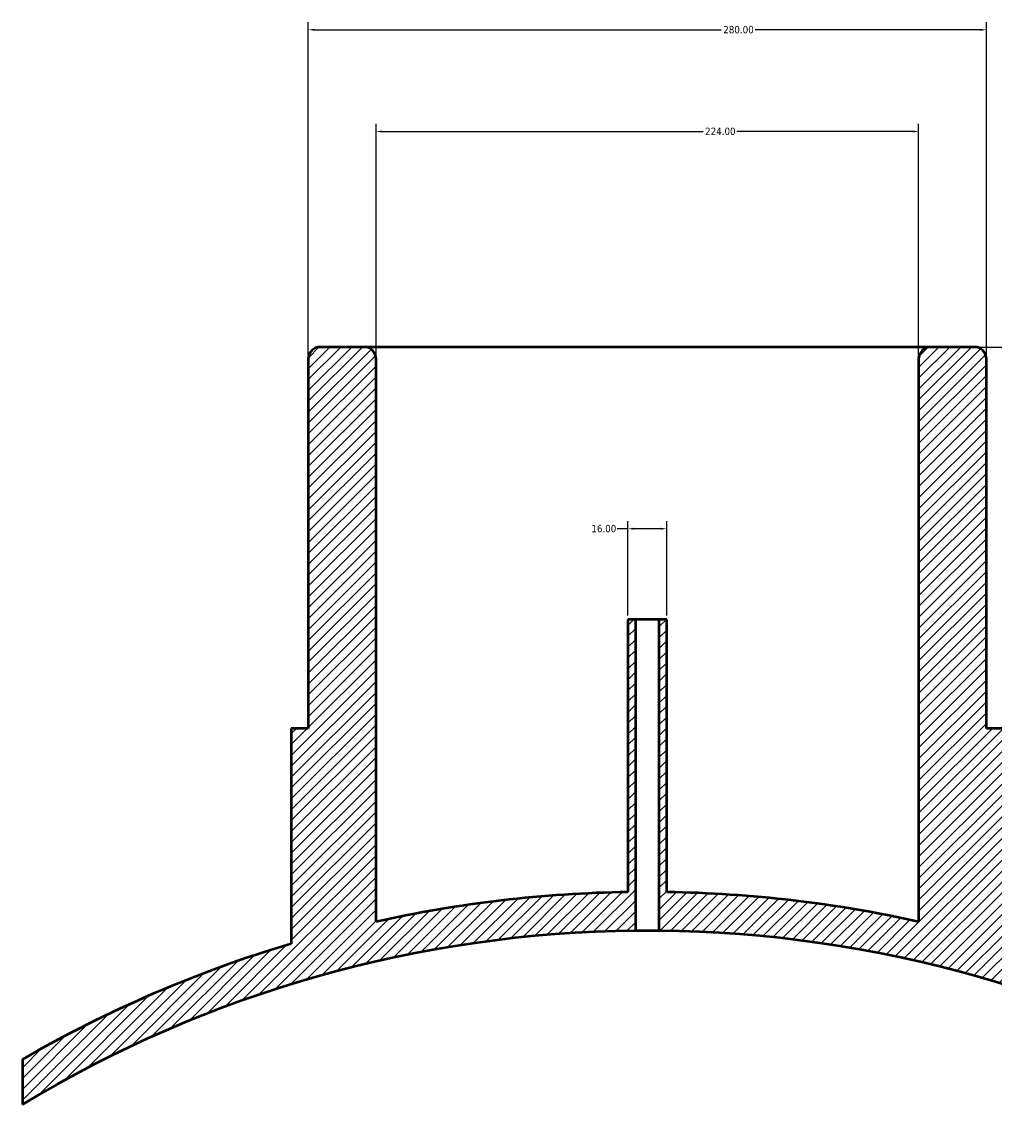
# Model space of a CAD drawing. Header units: millimetres. Extents: x -409 to 1793, y -460 to 2507.
# Tile 6 of 7: x 333 to 735, y 2052 to 2507. Entities that reach past the tile are written whole.
import ezdxf

# ---------------------------------------------------------------- set-up
doc = ezdxf.new("R2010")
doc.units = ezdxf.units.MM
for name, color, linetype, lineweight in [('Dimension (ANSI)', 7, 'Continuous', 25), ('Hatch (ANSI)', 7, 'Continuous', 18), ('Visible (ANSI)', 7, 'Continuous', 50)]:
    doc.layers.add(name, color=color, linetype=linetype, lineweight=lineweight)
doc.styles.add('Note Text (ANSI)', font='tahoma.ttf')
doc.dimstyles.new('Default - mm (ANSI)', dxfattribs={"dimtxt": 3.048, "dimasz": 2.5, "dimexe": 3.175, "dimexo": 1.6002, "dimgap": 0.8, "dimtad": 0, "dimtoh": 1, "dimrnd": 1e-08, "dimzin": 4, "dimdsep": 46, "dimtxsty": 'Note Text (ANSI)', "dimcen": 0.09, "dimdle": 10, "dimclrd": 256, "dimclre": 256, "dimclrt": 256, "dimadec": 1, "dimazin": 1, "dimtfac": 1, "dimtofl": 0, "dimtmove": 0, "dimatfit": 3, "dimfxl": 1, "dimtolj": 1, "dimtzin": 4, "dimlwd": -1, "dimlwe": -1, "dimarcsym": 0})

# ---------------------------------------------------------------- blocks, each defined once
blk = doc.blocks.new('*D7')
at = {"layer": 'Defpoints', "color": 0, "transparency": 16777216}
for p in [(731.53, 2504.27), (451.53, 2368.27), (731.53, 2368.27)]:
    blk.add_point(p, dxfattribs=at)
at = {"layer": 'Dimension (ANSI)', "transparency": 16777216}
for p, q in [((451.53, 2369.87), (451.53, 2507.44)), ((731.53, 2369.87), (731.53, 2507.44)), ((454.03, 2504.27), (622.07, 2504.27)), ((729.03, 2504.27), (635.99, 2504.27))]:
    blk.add_line(p, q, dxfattribs=at)
for points in [[(454.03, 2504.68), (454.03, 2503.85), (451.53, 2504.27)], [(729.03, 2504.68), (729.03, 2503.85), (731.53, 2504.27)]]:
    blk.add_solid(points, dxfattribs=at)
at = {"layer": 'Dimension (ANSI)', "transparency": 16777216, "insert": (622.87, 2505.86), "char_height": 3.048, "attachment_point": 1, "style": 'Note Text (ANSI)'}
blk.add_mtext('\\A1;280.00', dxfattribs=at)
blk = doc.blocks.new('*D8')
at = {"layer": 'Defpoints', "color": 0, "transparency": 16777216}
for p in [(703.53, 2462.27), (479.53, 2368.27), (703.53, 2368.27)]:
    blk.add_point(p, dxfattribs=at)
at = {"layer": 'Dimension (ANSI)', "transparency": 16777216}
for p, q in [((479.53, 2369.87), (479.53, 2465.44)), ((482.03, 2462.27), (614.57, 2462.27)), ((701.03, 2462.27), (628.49, 2462.27)), ((703.53, 2369.87), (703.53, 2465.44))]:
    blk.add_line(p, q, dxfattribs=at)
for points in [[(482.03, 2462.68), (482.03, 2461.85), (479.53, 2462.27)], [(701.03, 2462.68), (701.03, 2461.85), (703.53, 2462.27)]]:
    blk.add_solid(points, dxfattribs=at)
at = {"layer": 'Dimension (ANSI)', "transparency": 16777216, "insert": (615.37, 2463.86), "char_height": 3.048, "attachment_point": 1, "style": 'Note Text (ANSI)'}
blk.add_mtext('\\A1;224.00', dxfattribs=at)
blk = doc.blocks.new('*D9')
at = {"layer": 'Defpoints', "color": 0, "transparency": 16777216}
for p in [(599.53, 2298.24), (583.53, 2260.77), (599.53, 2260.77)]:
    blk.add_point(p, dxfattribs=at)
at = {"layer": 'Dimension (ANSI)', "transparency": 16777216}
for p, q in [((583.53, 2298.24), (579.01, 2298.24)), ((583.53, 2262.37), (583.53, 2301.42)), ((597.03, 2298.24), (586.03, 2298.24)), ((599.53, 2262.37), (599.53, 2301.42))]:
    blk.add_line(p, q, dxfattribs=at)
for points in [[(586.03, 2298.66), (586.03, 2297.83), (583.53, 2298.24)], [(597.03, 2298.66), (597.03, 2297.83), (599.53, 2298.24)]]:
    blk.add_solid(points, dxfattribs=at)
at = {"layer": 'Dimension (ANSI)', "transparency": 16777216, "insert": (568.42, 2299.83), "char_height": 3.048, "attachment_point": 1, "style": 'Note Text (ANSI)'}
blk.add_mtext('\\A1;16.00', dxfattribs=at)
blk = doc.blocks.new('*D10')
at = {"layer": 'Defpoints', "color": 0, "transparency": 16777216}
for p in [(787.12, 2092.43), (591.53, 1632.27)]:
    blk.add_point(p, dxfattribs=at)
at = {"layer": 'Dimension (ANSI)', "transparency": 16777216}
for p, q in [((778.86, 2110.31), (794.72, 2110.31)), ((794.72, 2110.31), (788.1, 2094.73))]:
    blk.add_line(p, q, dxfattribs=at)
blk.add_solid([(787.71, 2094.89), (788.48, 2094.56), (787.12, 2092.43)], dxfattribs=at)
at = {"layer": 'Dimension (ANSI)', "transparency": 16777216, "insert": (763.23, 2111.89), "char_height": 3.048, "attachment_point": 1, "style": 'Note Text (ANSI)'}
blk.add_mtext('\\A1;R500.00', dxfattribs=at)
blk = doc.blocks.new('*D11')
at = {"layer": 'Defpoints', "color": 0, "transparency": 16777216}
for p in [(708.53, 2373.27), (591.53, 1632.27), (983.53, 1632.27)]:
    blk.add_point(p, dxfattribs=at)
at = {"layer": 'Dimension (ANSI)', "transparency": 16777216}
for p, q in [((710.13, 2373.27), (986.71, 2373.27)), ((983.53, 2370.77), (983.53, 1946.24)), ((983.53, 1634.77), (983.53, 1932.3)), ((593.13, 1632.27), (986.71, 1632.27))]:
    blk.add_line(p, q, dxfattribs=at)
for points in [[(983.11, 2370.77), (983.95, 2370.77), (983.53, 2373.27)], [(983.11, 1634.77), (983.95, 1634.77), (983.53, 1632.27)]]:
    blk.add_solid(points, dxfattribs=at)
at = {"layer": 'Dimension (ANSI)', "transparency": 16777216, "insert": (981.94, 1933.1), "char_height": 3.048, "attachment_point": 1, "rotation": 90, "style": 'Note Text (ANSI)'}
blk.add_mtext('\\A1;741.00', dxfattribs=at)

msp = doc.modelspace()

# ---------------------------------------------------------------- hatches: boundary and pattern name
at = {"layer": 'Hatch (ANSI)'}
h = msp.add_hatch(dxfattribs=at)
h.set_pattern_fill('ANSI31', color=256, scale=25.4, style=0)
h.set_pattern_definition([(45, (0, 0), (-2.245064, 2.245064), [])])
edge = h.paths.add_edge_path()
edge.add_line((599.531, 2260.768), (596.331, 2260.768))
edge.add_line((596.331, 2260.768), (596.331, 2132.245))
edge.add_ellipse((591.531, 1632.268), major_axis=(499.977, -4.8), ratio=1, start_angle=59.48573, end_angle=90, ccw=False)
edge.add_line((849.531, 2060.562), (849.531, 2079.137))
edge.add_ellipse((591.531, 1632.268), major_axis=(-446.869, 258), ratio=1, start_angle=270, end_angle=283.4481)
edge.add_line((738.531, 2126.886), (738.531, 2215.768))
edge.add_line((738.531, 2215.768), (731.531, 2215.768))
edge.add_line((731.531, 2215.768), (731.531, 2368.268))
edge.add_ellipse((726.531, 2368.268), major_axis=(0, 5), ratio=1, start_angle=270, end_angle=360)
edge.add_line((726.531, 2373.268), (708.531, 2373.268))
edge.add_ellipse((708.531, 2368.268), major_axis=(-5, 0), ratio=1, start_angle=270, end_angle=360)
edge.add_line((703.531, 2368.268), (703.531, 2135.967))
edge.add_ellipse((591.531, 1632.268), major_axis=(-503.698, 112), ratio=1, start_angle=270, end_angle=281.64773)
edge.add_line((599.531, 2148.206), (599.531, 2260.768))
edge = h.paths.add_edge_path()
edge.add_line((586.731, 2260.768), (583.531, 2260.768))
edge.add_line((583.531, 2260.768), (583.531, 2148.206))
edge.add_ellipse((591.531, 1632.268), major_axis=(-515.938, -8), ratio=1, start_angle=270, end_angle=281.64773)
edge.add_line((479.531, 2135.967), (479.531, 2368.268))
edge.add_ellipse((474.531, 2368.268), major_axis=(0, 5), ratio=1, start_angle=270, end_angle=360)
edge.add_line((474.531, 2373.268), (456.531, 2373.268))
edge.add_ellipse((456.531, 2368.268), major_axis=(-5, 0), ratio=1, start_angle=270, end_angle=360)
edge.add_line((451.531, 2368.268), (451.531, 2215.768))
edge.add_line((451.531, 2215.768), (444.531, 2215.768))
edge.add_line((444.531, 2215.768), (444.531, 2126.886))
edge.add_ellipse((591.531, 1632.268), major_axis=(-494.618, -147), ratio=1, start_angle=270, end_angle=283.4481)
edge.add_line((333.531, 2079.137), (333.531, 2060.562))
edge.add_ellipse((591.531, 1632.268), major_axis=(428.294, 258), ratio=1, start_angle=59.48573, end_angle=90, ccw=False)
edge.add_line((586.731, 2132.245), (586.731, 2260.768))

# ---------------------------------------------------------------- linework, layer by layer
at = {"layer": 'Visible (ANSI)'}
for p, q in [((474.531, 2373.268), (456.531, 2373.268)), ((708.531, 2373.268), (474.531, 2373.268)), ((726.531, 2373.268), (708.531, 2373.268)), ((451.531, 2368.268), (451.531, 2215.768)), ((479.531, 2135.967), (479.531, 2368.268)), ((703.531, 2368.268), (703.531, 2135.967)), ((731.531, 2215.768), (731.531, 2368.268)), ((586.731, 2260.768), (583.531, 2260.768)), ((583.531, 2260.768), (583.531, 2148.206)), ((586.731, 2132.245), (586.731, 2260.768)), ((596.331, 2260.768), (586.731, 2260.768)), ((599.531, 2260.768), (596.331, 2260.768)), ((596.331, 2260.768), (596.331, 2132.245)), ((599.531, 2148.206), (599.531, 2260.768)), ((451.531, 2215.768), (444.531, 2215.768)), ((444.531, 2215.768), (444.531, 2126.886)), ((738.531, 2215.768), (731.531, 2215.768)), ((333.531, 2079.137), (333.531, 2060.562))]:
    msp.add_line(p, q, dxfattribs=at)
for centre, radius, start, end in [((456.531, 2368.268), 5, 90, 180), ((474.531, 2368.268), 5, 0, 90), ((708.531, 2368.268), 5, 90, 180), ((726.531, 2368.268), 5, 0, 90), ((591.531, 1632.268), 516, 90.88834, 102.53607), ((591.531, 1632.268), 516, 77.46393, 89.11166), ((591.531, 1632.268), 500, 90.55005, 121.06432), ((591.531, 1632.268), 500, 58.93568, 89.44995), ((591.531, 1632.268), 516, 106.5519, 120)]:
    msp.add_arc(centre, radius, start, end, dxfattribs=at)
msp.add_open_spline([(596.331, 2132.245), (596.331, 2132.245), (596.211, 2132.246), (595.721, 2132.251), (595.352, 2132.254), (594.499, 2132.26), (593.959, 2132.263), (592.777, 2132.267), (592.134, 2132.268), (590.929, 2132.268), (590.286, 2132.267), (589.103, 2132.263), (588.563, 2132.26), (587.711, 2132.254), (587.342, 2132.251), (586.852, 2132.246), (586.731, 2132.245), (586.731, 2132.245)], degree=3, knots=[0, 0, 0, 0, 0.1808108, 0.1808108, 0.3616216, 0.3616216, 0.5424324, 0.5424324, 0.7232432, 0.7232432, 0.904054, 0.904054, 1.0848648, 1.0848648, 1.2656756, 1.2656756, 1.4464864, 1.4464864, 1.4464864, 1.4464864], dxfattribs=at)

# ---------------------------------------------------------------- dimensions: what is measured, and where the dimension line sits
at = {"layer": 'Dimension (ANSI)'}
for base, p1, p2, angle, override, picture, middle in [((731.531, 2504.268), (451.531, 2368.268), (731.531, 2368.268), 180, {"dimgap": 0.8, "dimtoh": 0, "dimdec": 2, "dimtol": 0, "dimlim": 0, "dimtp": 0, "dimtm": 0, "dimtdec": 2, "dimatfit": 1}, '*D7', (629.031, 2504.268)), ((983.531, 1632.268), (708.531, 2373.268), (591.531, 1632.268), 270, {"dimgap": 0.8, "dimtoh": 0, "dimdec": 2, "dimtol": 0, "dimlim": 0, "dimtp": 0, "dimtm": 0, "dimtdec": 2, "dimatfit": 1}, '*D11', (983.531, 1939.268)), ((599.531, 2298.242), (583.531, 2260.768), (599.531, 2260.768), 180, {"dimgap": 0.8, "dimtoh": 0, "dimdec": 2, "dimtol": 0, "dimlim": 0, "dimtp": 0, "dimtm": 0, "dimtdec": 2, "dimatfit": 2}, '*D9', (573.317, 2298.242))]:
    dim = msp.add_linear_dim(base=base, p1=p1, p2=p2, angle=angle, dimstyle='Default - mm (ANSI)', override=override, dxfattribs=at)
    dim.commit()
    dim.dimension.update_dxf_attribs({"geometry": picture, "text_midpoint": middle, "dimtype": 160})
dim = msp.add_linear_dim(base=(703.531, 2462.268), p1=(479.531, 2368.268), p2=(703.531, 2368.268), dimstyle='Default - mm (ANSI)', override={"dimgap": 0.8, "dimtoh": 0, "dimdec": 2, "dimtol": 0, "dimlim": 0, "dimtp": 0, "dimtm": 0, "dimtdec": 2, "dimatfit": 1}, dxfattribs=at)
dim.commit()
dim.dimension.update_dxf_attribs({"geometry": '*D8', "text_midpoint": (621.531, 2462.268), "dimtype": 160})
dim = msp.add_radius_dim(center=(591.531, 1632.268), mpoint=(787.119, 2092.426), dimstyle='Default - mm (ANSI)', override={"dimgap": 0.8, "dimtih": 1, "dimdec": 2, "dimlfac": 1, "dimcen": 0, "dimtol": 0, "dimlim": 0, "dimtp": 0, "dimtm": 0, "dimtdec": 2}, dxfattribs=at)
dim.commit()
dim.dimension.update_dxf_attribs({"geometry": '*D10', "text_midpoint": (770.643, 2110.308), "dimtype": 164})

doc.saveas('drawing.dxf')
